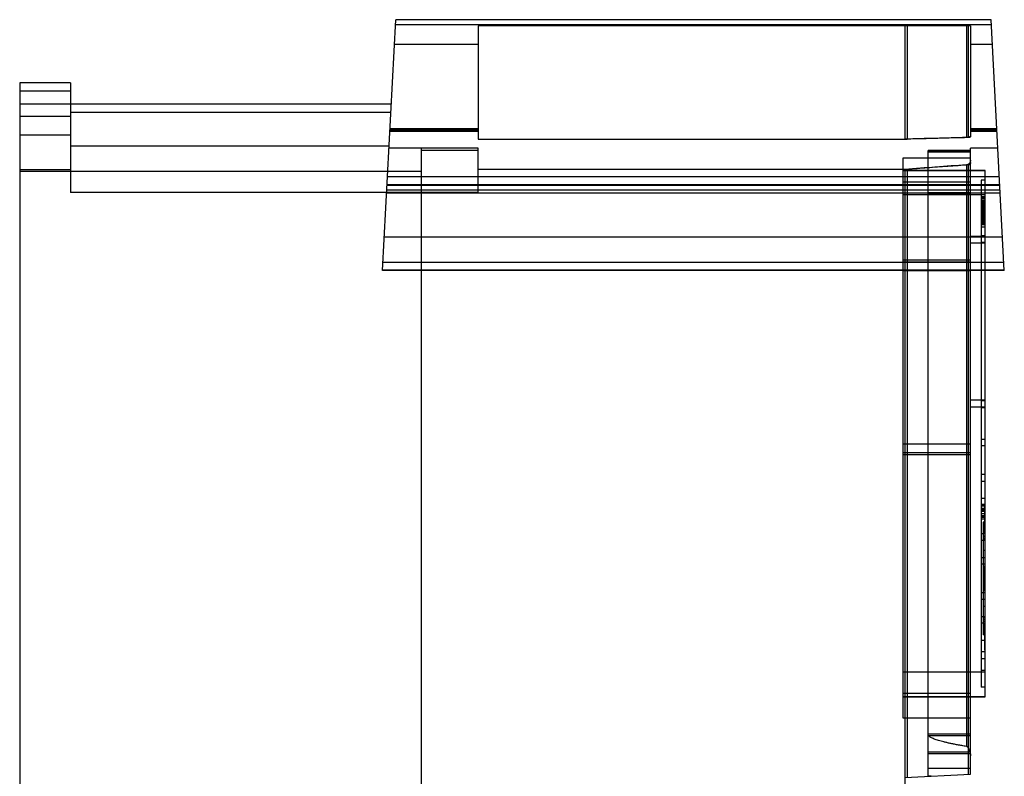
# Model space of a CAD drawing. Header units: millimetres. Extents: x 61 to 294, y 40 to 451.
# Tile 6 of 6: x 61 to 294, y 272 to 451. Entities that reach past the tile are written whole.
import ezdxf

# ---------------------------------------------------------------- set-up
doc = ezdxf.new("R2010")
doc.units = ezdxf.units.MM
doc.header["$LTSCALE"] = 31.926874
doc.layers.get('0').update_dxf_attribs({"linetype": 'CONTINUOUS'})

msp = doc.modelspace()

# ---------------------------------------------------------------- linework, layer by layer
at = {"color": 7, "linetype": 'Continuous'}
for p, q in [((147.34, 391.82), (150.45, 451.24)), ((150.39, 450.12), (291.4, 450.12)), ((291.34, 451.24), (150.45, 451.24)), ((169.95, 449.8), (169.95, 422.95)), ((286.45, 449.8), (169.95, 449.8)), ((270.95, 449.8), (270.95, 422.95)), ((271.45, 449.8), (271.45, 422.95)), ((285.5, 449.8), (285.5, 423.33)), ((285.98, 423.33), (285.98, 449.8)), ((286.45, 449.8), (286.45, 423.56)), ((294.45, 391.82), (291.34, 451.24)), ((169.95, 445.39), (150.14, 445.39)), ((291.65, 445.39), (286.45, 445.39)), ((61.45, 436.3), (61.45, 96.3)), ((73.45, 436.3), (61.45, 436.3)), ((73.45, 436.3), (73.45, 410.3)), ((73.45, 434.3), (61.45, 434.3)), ((61.45, 431.3), (149.41, 431.3)), ((149.3, 429.3), (73.45, 429.3)), ((73.45, 428.3), (61.45, 428.3)), ((169.95, 424.94), (149.07, 424.94)), ((169.95, 424.82), (149.07, 424.82)), ((149.07, 424.81), (169.95, 424.81)), ((149.08, 425.13), (169.95, 425.13)), ((149.08, 425.1), (169.95, 425.1)), ((149.1, 425.42), (169.95, 425.42)), ((169.95, 425.39), (149.1, 425.39)), ((286.45, 425.42), (292.69, 425.42)), ((292.69, 425.39), (286.45, 425.39)), ((286.45, 425.13), (292.71, 425.13)), ((286.45, 425.1), (292.71, 425.1)), ((292.72, 424.94), (286.45, 424.94)), ((292.72, 424.82), (286.45, 424.82)), ((286.45, 424.81), (292.72, 424.81)), ((73.45, 423.91), (61.45, 423.91)), ((169.95, 422.95), (271.45, 422.95)), ((148.88, 421.3), (73.45, 421.3)), ((169.95, 420.82), (148.86, 420.82)), ((156.45, 420.82), (156.45, 91.3)), ((169.95, 420.3), (156.45, 420.3)), ((169.95, 410.3), (169.95, 420.82)), ((276.45, 272.08), (276.45, 420.3)), ((286.45, 420.3), (276.45, 420.3)), ((276.45, 420.24), (286.45, 420.24)), ((276.45, 419.97), (286.45, 419.97)), ((286.45, 272.61), (286.45, 420.82)), ((292.93, 420.82), (286.45, 420.82)), ((270.45, 418.44), (270.45, 285.96)), ((286.45, 418.44), (270.45, 418.44)), ((73.45, 415.7), (61.45, 415.7)), ((156.45, 415.3), (61.45, 415.3)), ((271.45, 415.75), (169.95, 415.75)), ((289.95, 415.56), (270.45, 415.56)), ((270.45, 415.53), (289.95, 415.53)), ((270.95, 415.75), (270.95, 156.5)), ((271.45, 415.75), (271.45, 271.82)), ((285.5, 416.84), (285.5, 279.15)), ((285.98, 272.58), (285.98, 416.84)), ((289.95, 290.87), (289.95, 415.56)), ((148.5, 414.11), (293.29, 414.11)), ((286.45, 412.74), (270.45, 412.74)), ((288.95, 413.27), (288.95, 293.17)), ((289.95, 413.27), (288.95, 413.27)), ((169.95, 410.3), (73.45, 410.3)), ((148.3, 410.26), (293.49, 410.26)), ((293.46, 410.87), (148.34, 410.87)), ((293.39, 412.16), (148.4, 412.16)), ((148.4, 412.07), (293.39, 412.07)), ((276.45, 410.3), (286.45, 410.3)), ((289.95, 409.73), (270.45, 409.73)), ((286.45, 409.99), (276.45, 409.99)), ((289.95, 409.27), (288.95, 409.27)), ((289.95, 409.11), (288.95, 409.11)), ((289.95, 409.1), (288.95, 409.1)), ((288.95, 409.06), (289.95, 409.06)), ((288.95, 408.92), (289.95, 408.92)), ((289.95, 408.82), (288.95, 408.82)), ((289.95, 408.43), (288.95, 408.43)), ((288.95, 408.42), (289.95, 408.42)), ((288.95, 408.24), (289.95, 408.24)), ((288.95, 408.1), (289.95, 408.1)), ((288.95, 408.05), (289.95, 408.05)), ((289.95, 407.92), (288.95, 407.92)), ((289.95, 407.92), (288.95, 407.92)), ((288.95, 407.88), (289.95, 407.88)), ((288.95, 407.87), (289.95, 407.87)), ((289.95, 407.76), (288.95, 407.76)), ((289.95, 407.76), (288.95, 407.76)), ((289.95, 407.69), (288.95, 407.69)), ((288.95, 407.52), (289.95, 407.52)), ((288.95, 407.5), (289.95, 407.5)), ((289.95, 407.4), (288.95, 407.4)), ((289.95, 407.34), (288.95, 407.34)), ((289.95, 407.19), (288.95, 407.19)), ((288.95, 407.18), (289.95, 407.18)), ((288.95, 407.16), (289.95, 407.16)), ((288.95, 407), (289.95, 407)), ((289.95, 406.99), (288.95, 406.99)), ((289.95, 406.97), (288.95, 406.97)), ((289.95, 406.96), (288.95, 406.96)), ((288.95, 406.9), (289.95, 406.9)), ((288.95, 406.8), (289.95, 406.8)), ((289.95, 406.49), (288.95, 406.49)), ((288.95, 406.48), (289.95, 406.48)), ((289.95, 406.46), (288.95, 406.46)), ((288.95, 406.35), (289.95, 406.35)), ((289.95, 406.18), (288.95, 406.18)), ((288.95, 406.17), (289.95, 406.17)), ((289.95, 406.15), (288.95, 406.15)), ((289.95, 406.07), (288.95, 406.07)), ((288.95, 406.01), (289.95, 406.01)), ((289.95, 405.92), (288.95, 405.92)), ((288.95, 405.89), (289.95, 405.89)), ((288.95, 405.82), (289.95, 405.82)), ((288.95, 405.8), (289.95, 405.8)), ((289.95, 405.78), (288.95, 405.78)), ((289.95, 405.69), (288.95, 405.69)), ((288.95, 405.67), (289.95, 405.67)), ((288.95, 405.58), (289.95, 405.58)), ((288.95, 405.5), (289.95, 405.5)), ((288.95, 405.42), (289.95, 405.42)), ((288.95, 405.39), (289.95, 405.39)), ((288.95, 405.38), (289.95, 405.38)), ((288.95, 405.38), (289.95, 405.38)), ((288.95, 405.38), (289.95, 405.38)), ((288.95, 405.34), (289.95, 405.34)), ((289.95, 405.33), (288.95, 405.33)), ((288.95, 405.01), (289.95, 405.01)), ((288.95, 404.95), (289.95, 404.95)), ((289.95, 404.79), (288.95, 404.79)), ((288.95, 404.73), (289.95, 404.73)), ((288.95, 404.67), (289.95, 404.67)), ((288.95, 404.61), (289.95, 404.61)), ((288.95, 404.55), (289.95, 404.55)), ((288.95, 404.51), (289.95, 404.51)), ((288.95, 404.48), (289.95, 404.48)), ((289.95, 404.34), (288.95, 404.34)), ((289.95, 404.3), (288.95, 404.3)), ((289.95, 404.25), (288.95, 404.25)), ((289.95, 404.24), (288.95, 404.24)), ((288.95, 404.22), (289.95, 404.22)), ((289.95, 404.15), (288.95, 404.15)), ((289.95, 404.08), (288.95, 404.08)), ((288.95, 404.03), (289.95, 404.03)), ((288.95, 404.03), (289.95, 404.03)), ((288.95, 404.01), (289.95, 404.01)), ((289.95, 403.99), (288.95, 403.99)), ((289.95, 403.98), (288.95, 403.98)), ((288.95, 403.97), (289.95, 403.97)), ((288.95, 403.96), (289.95, 403.96)), ((288.95, 403.89), (289.95, 403.89)), ((288.95, 403.85), (289.95, 403.85)), ((288.95, 403.84), (289.95, 403.84)), ((288.95, 403.75), (289.95, 403.75)), ((289.95, 403.74), (288.95, 403.74)), ((289.95, 403.71), (288.95, 403.71)), ((289.95, 403.54), (288.95, 403.54)), ((288.95, 403.49), (289.95, 403.49)), ((288.95, 403.48), (289.95, 403.48)), ((289.95, 403.47), (288.95, 403.47)), ((288.95, 403.44), (289.95, 403.44)), ((288.95, 403.24), (289.95, 403.24)), ((289.95, 403.22), (288.95, 403.22)), ((289.95, 403.21), (288.95, 403.21)), ((289.95, 403.13), (288.95, 403.13)), ((288.95, 403.08), (289.95, 403.08)), ((288.95, 403.04), (289.95, 403.04)), ((288.95, 403.04), (289.95, 403.04)), ((288.95, 403.03), (289.95, 403.03)), ((288.95, 402.99), (289.95, 402.99)), ((288.95, 402.94), (289.95, 402.94)), ((288.95, 402.87), (289.95, 402.87)), ((288.95, 402.86), (289.95, 402.86)), ((288.95, 402.8), (289.95, 402.8)), ((288.95, 402.8), (289.95, 402.8)), ((288.95, 402.78), (289.95, 402.78)), ((288.95, 402.22), (289.95, 402.22)), ((147.75, 399.8), (294.04, 399.8)), ((294.04, 399.78), (147.75, 399.78)), ((289.95, 399.92), (286.45, 399.92)), ((289.95, 400.07), (288.95, 400.07)), ((289.95, 398.47), (288.95, 398.47)), ((289.95, 398.32), (286.45, 398.32)), ((270.45, 394.41), (286.45, 394.41)), ((286.45, 393.81), (270.45, 393.81)), ((294.45, 391.95), (147.34, 391.95)), ((294.45, 391.82), (147.34, 391.82)), ((294.35, 393.72), (147.44, 393.72)), ((286.45, 391.81), (270.45, 391.81)), ((289.95, 361.12), (286.45, 361.12)), ((289.95, 359.52), (286.45, 359.52)), ((289.95, 360.97), (288.95, 360.97)), ((289.95, 359.37), (288.95, 359.37)), ((288.95, 351.92), (289.95, 351.92)), ((270.45, 350.78), (286.45, 350.78)), ((289.95, 350.32), (288.95, 350.32)), ((270.45, 348.78), (286.45, 348.78)), ((286.45, 348.18), (270.45, 348.18)), ((289.95, 343.52), (288.95, 343.52)), ((289.95, 341.92), (288.95, 341.92)), ((288.95, 337.92), (289.95, 337.92)), ((289.95, 336.42), (288.95, 336.42)), ((289.95, 336.32), (288.95, 336.32)), ((288.95, 336.15), (289.95, 336.15)), ((289.95, 336.15), (288.95, 336.15)), ((288.95, 335.55), (289.95, 335.55)), ((289.95, 335.92), (289.75, 335.92)), ((289.75, 335.92), (289.75, 329.92)), ((289.95, 335.82), (289.75, 335.82)), ((289.95, 335.42), (288.95, 335.42)), ((289.95, 335.19), (288.95, 335.19)), ((289.95, 334.97), (288.95, 334.97)), ((289.95, 334.82), (288.95, 334.82)), ((289.95, 334.24), (288.95, 334.24)), ((289.95, 333.74), (288.95, 333.74)), ((289.95, 333.72), (288.95, 333.72)), ((289.95, 333.59), (288.95, 333.59)), ((289.95, 333.58), (288.95, 333.58)), ((289.95, 333.35), (288.95, 333.35)), ((289.75, 335.52), (289.95, 335.52)), ((289.95, 335.16), (289.75, 335.16)), ((289.95, 334.96), (289.75, 334.96)), ((289.95, 334.36), (289.75, 334.36)), ((289.95, 334.07), (289.75, 334.07)), ((289.75, 334.05), (289.95, 334.05)), ((289.95, 334.03), (289.75, 334.03)), ((289.75, 334.01), (289.95, 334.01)), ((289.75, 334), (289.95, 334)), ((289.75, 333.99), (289.95, 333.99)), ((289.95, 333.99), (289.75, 333.99)), ((289.75, 333.98), (289.95, 333.98)), ((289.95, 333.96), (289.75, 333.96)), ((289.95, 333.96), (289.75, 333.96)), ((289.75, 333.91), (289.95, 333.91)), ((289.75, 333.88), (289.95, 333.88)), ((289.95, 333.75), (289.75, 333.75)), ((289.95, 333.74), (289.75, 333.74)), ((289.95, 333.72), (289.75, 333.72)), ((289.75, 333.7), (289.95, 333.7)), ((289.95, 333.7), (289.75, 333.7)), ((289.75, 333.69), (289.95, 333.69)), ((289.95, 333.67), (289.75, 333.67)), ((289.75, 333.67), (289.95, 333.67)), ((289.75, 333.66), (289.95, 333.66)), ((289.75, 333.64), (289.95, 333.64)), ((289.75, 333.62), (289.95, 333.62)), ((289.95, 333.53), (289.75, 333.53)), ((289.75, 333.51), (289.95, 333.51)), ((289.75, 333.49), (289.95, 333.49)), ((289.75, 333.48), (289.95, 333.48)), ((289.75, 333.47), (289.95, 333.47)), ((289.75, 333.43), (289.95, 333.43)), ((289.75, 333.38), (289.95, 333.38)), ((289.75, 333.38), (289.95, 333.38)), ((289.95, 333.37), (289.75, 333.37)), ((289.75, 333.36), (289.95, 333.36)), ((289.75, 333.34), (289.95, 333.34)), ((289.95, 333.33), (289.75, 333.33)), ((289.95, 333.3), (289.75, 333.3)), ((289.75, 333.27), (289.95, 333.27)), ((289.75, 333.22), (289.95, 333.22)), ((289.75, 333.22), (289.95, 333.22)), ((289.95, 333), (288.95, 333)), ((289.95, 332.99), (288.95, 332.99)), ((289.95, 332.26), (289.45, 332.26)), ((289.45, 332.26), (289.45, 305.58)), ((289.95, 333.18), (289.75, 333.18)), ((289.75, 333.16), (289.95, 333.16)), ((289.95, 333.12), (289.75, 333.12)), ((289.95, 333.11), (289.75, 333.11)), ((289.75, 333.07), (289.95, 333.07)), ((289.75, 333.06), (289.95, 333.06)), ((289.75, 332.93), (289.95, 332.93)), ((289.75, 332.9), (289.95, 332.9)), ((289.75, 332.88), (289.95, 332.88)), ((289.95, 332.82), (289.75, 332.82)), ((289.75, 332.77), (289.95, 332.77)), ((289.75, 332.76), (289.95, 332.76)), ((289.75, 332.73), (289.95, 332.73)), ((289.75, 332.69), (289.95, 332.69)), ((289.95, 332.68), (289.75, 332.68)), ((289.95, 332.62), (289.75, 332.62)), ((289.95, 332.59), (289.75, 332.59)), ((289.75, 332.58), (289.95, 332.58)), ((289.75, 332.58), (289.95, 332.58)), ((289.75, 332.55), (289.95, 332.55)), ((289.75, 332.48), (289.95, 332.48)), ((289.75, 332.48), (289.95, 332.48)), ((289.75, 332.44), (289.95, 332.44)), ((289.75, 332.41), (289.95, 332.41)), ((289.75, 332.4), (289.95, 332.4)), ((289.75, 332.39), (289.95, 332.39)), ((289.75, 332.29), (289.95, 332.29)), ((289.75, 332.25), (289.95, 332.25)), ((289.75, 332.23), (289.95, 332.23)), ((289.75, 332.19), (289.95, 332.19)), ((289.75, 332.16), (289.95, 332.16)), ((289.95, 332.13), (289.75, 332.13)), ((289.95, 332.11), (289.75, 332.11)), ((289.75, 332.1), (289.95, 332.1)), ((289.95, 332.09), (289.75, 332.09)), ((289.75, 332.08), (289.95, 332.08)), ((289.75, 332.06), (289.95, 332.06)), ((289.75, 332.06), (289.95, 332.06)), ((289.75, 332.05), (289.95, 332.05)), ((289.75, 331.85), (289.95, 331.85)), ((289.75, 331.83), (289.95, 331.83)), ((289.95, 331.82), (289.75, 331.82)), ((289.95, 331.82), (289.75, 331.82)), ((289.75, 331.8), (289.95, 331.8)), ((289.95, 331.77), (289.75, 331.77)), ((289.75, 331.76), (289.95, 331.76)), ((289.95, 331.73), (289.75, 331.73)), ((289.95, 329.52), (288.95, 329.52)), ((289.95, 329.74), (289.45, 329.74)), ((289.95, 329.65), (289.45, 329.65)), ((289.45, 329.01), (289.95, 329.01)), ((289.95, 328.73), (289.45, 328.73)), ((289.95, 330.32), (289.75, 330.32)), ((289.95, 329.92), (289.75, 329.92)), ((289.95, 327.92), (288.95, 327.92)), ((289.95, 328.3), (289.45, 328.3)), ((289.95, 328.22), (289.45, 328.22)), ((288.95, 323.92), (289.95, 323.92)), ((289.95, 325.58), (289.45, 325.58)), ((289.95, 322.32), (288.95, 322.32)), ((289.95, 321.92), (289.75, 321.92)), ((289.75, 315.92), (289.75, 321.92)), ((289.95, 320.14), (289.45, 320.14)), ((289.95, 320.12), (289.45, 320.12)), ((289.45, 320.08), (289.95, 320.08)), ((289.95, 320.05), (289.45, 320.05)), ((289.95, 320.04), (289.45, 320.04)), ((289.45, 320.03), (289.95, 320.03)), ((289.95, 319.98), (289.45, 319.98)), ((289.45, 319.97), (289.95, 319.97)), ((289.95, 319.91), (289.45, 319.91)), ((289.95, 319.83), (289.45, 319.83)), ((289.95, 319.74), (289.45, 319.74)), ((289.45, 319.7), (289.95, 319.7)), ((289.95, 319.62), (289.45, 319.62)), ((289.95, 319.54), (289.45, 319.54)), ((289.45, 319.53), (289.95, 319.53)), ((289.45, 319.4), (289.95, 319.4)), ((289.45, 319.35), (289.95, 319.35)), ((289.45, 319.26), (289.95, 319.26)), ((289.95, 320.98), (289.75, 320.98)), ((289.95, 320.64), (289.75, 320.64)), ((289.75, 320.6), (289.95, 320.6)), ((289.75, 320.57), (289.95, 320.57)), ((289.75, 320.57), (289.95, 320.57)), ((289.75, 320.51), (289.95, 320.51)), ((289.95, 320.5), (289.75, 320.5)), ((289.95, 320.45), (289.75, 320.45)), ((289.75, 320.44), (289.95, 320.44)), ((289.75, 320.42), (289.95, 320.42)), ((289.75, 320.42), (289.95, 320.42)), ((289.75, 320.41), (289.95, 320.41)), ((289.75, 320.39), (289.95, 320.39)), ((289.75, 320.35), (289.95, 320.35)), ((289.75, 320.35), (289.95, 320.35)), ((289.95, 320.34), (289.75, 320.34)), ((289.75, 320.28), (289.95, 320.28)), ((289.75, 320.28), (289.95, 320.28)), ((289.75, 320.26), (289.95, 320.26)), ((289.75, 320.21), (289.95, 320.21)), ((289.75, 320.2), (289.95, 320.2)), ((289.95, 320.18), (289.75, 320.18)), ((289.75, 320.02), (289.95, 320.02)), ((289.95, 319.92), (289.75, 319.92)), ((289.75, 319.9), (289.95, 319.9)), ((289.75, 319.89), (289.95, 319.89)), ((289.95, 319.88), (289.75, 319.88)), ((289.75, 319.86), (289.95, 319.86)), ((289.75, 319.85), (289.95, 319.85)), ((289.75, 319.81), (289.95, 319.81)), ((289.75, 319.81), (289.95, 319.81)), ((289.75, 319.8), (289.95, 319.8)), ((289.75, 319.79), (289.95, 319.79)), ((289.75, 319.79), (289.95, 319.79)), ((289.75, 319.78), (289.95, 319.78)), ((289.75, 319.75), (289.95, 319.75)), ((289.95, 319.75), (289.75, 319.75)), ((289.75, 319.72), (289.95, 319.72)), ((289.75, 319.69), (289.95, 319.69)), ((289.95, 319.66), (289.75, 319.66)), ((289.75, 319.65), (289.95, 319.65)), ((289.95, 319.64), (289.75, 319.64)), ((289.95, 319.61), (289.75, 319.61)), ((289.75, 319.59), (289.95, 319.59)), ((289.75, 319.59), (289.95, 319.59)), ((289.75, 319.58), (289.95, 319.58)), ((289.75, 319.58), (289.95, 319.58)), ((289.95, 319.57), (289.75, 319.57)), ((289.75, 319.53), (289.95, 319.53)), ((289.75, 319.51), (289.95, 319.51)), ((289.75, 319.48), (289.95, 319.48)), ((289.75, 319.46), (289.95, 319.46)), ((289.75, 319.46), (289.95, 319.46)), ((289.75, 319.45), (289.95, 319.45)), ((289.75, 319.44), (289.95, 319.44)), ((289.95, 319.44), (289.75, 319.44)), ((289.95, 319.42), (289.75, 319.42)), ((289.95, 319.31), (289.75, 319.31)), ((289.75, 319.29), (289.95, 319.29)), ((289.75, 319.21), (289.95, 319.21)), ((289.45, 319.15), (289.95, 319.15)), ((289.95, 319.13), (289.45, 319.13)), ((289.45, 319), (289.95, 319)), ((289.45, 318.92), (289.95, 318.92)), ((289.45, 318.9), (289.95, 318.9)), ((289.45, 318.9), (289.95, 318.9)), ((289.45, 318.83), (289.95, 318.83)), ((289.95, 318.7), (289.45, 318.7)), ((289.45, 318.54), (289.95, 318.54)), ((289.45, 318.46), (289.95, 318.46)), ((289.45, 318.43), (289.95, 318.43)), ((289.45, 318.41), (289.95, 318.41)), ((289.45, 318.4), (289.95, 318.4)), ((289.45, 318.27), (289.95, 318.27)), ((289.95, 318.21), (289.45, 318.21)), ((289.95, 318.19), (289.45, 318.19)), ((289.95, 318.15), (289.45, 318.15)), ((289.45, 318.07), (289.95, 318.07)), ((289.95, 318.06), (289.45, 318.06)), ((289.45, 318.02), (289.95, 318.02)), ((289.45, 318.01), (289.95, 318.01)), ((289.95, 317.97), (289.45, 317.97)), ((289.45, 317.96), (289.95, 317.96)), ((289.45, 317.9), (289.95, 317.9)), ((289.45, 317.87), (289.95, 317.87)), ((289.45, 317.83), (289.95, 317.83)), ((289.95, 317.79), (289.45, 317.79)), ((289.45, 317.77), (289.95, 317.77)), ((289.45, 317.76), (289.95, 317.76)), ((289.45, 317.75), (289.95, 317.75)), ((289.95, 317.7), (289.45, 317.7)), ((289.95, 317.68), (289.45, 317.68)), ((289.75, 319.17), (289.95, 319.17)), ((289.95, 319.09), (289.75, 319.09)), ((289.75, 319.06), (289.95, 319.06)), ((289.95, 319.04), (289.75, 319.04)), ((289.95, 318.74), (289.75, 318.74)), ((289.95, 318.29), (289.75, 318.29)), ((289.95, 318.27), (289.75, 318.27)), ((289.75, 318.26), (289.95, 318.26)), ((289.75, 318.26), (289.95, 318.26)), ((289.75, 318.26), (289.95, 318.26)), ((289.75, 318.25), (289.95, 318.25)), ((289.75, 318.24), (289.95, 318.24)), ((289.95, 318.24), (289.75, 318.24)), ((289.75, 318.22), (289.95, 318.22)), ((289.95, 318.14), (289.75, 318.14)), ((289.95, 318.12), (289.75, 318.12)), ((289.95, 318.11), (289.75, 318.11)), ((289.95, 318.1), (289.75, 318.1)), ((289.95, 318.09), (289.75, 318.09)), ((289.95, 318.09), (289.75, 318.09)), ((289.95, 318.07), (289.75, 318.07)), ((289.75, 318.02), (289.95, 318.02)), ((289.75, 318), (289.95, 318)), ((289.75, 318), (289.95, 318)), ((289.95, 317.95), (289.75, 317.95)), ((289.75, 317.93), (289.95, 317.93)), ((289.75, 317.91), (289.95, 317.91)), ((289.75, 317.86), (289.95, 317.86)), ((289.95, 317.8), (289.75, 317.8)), ((289.75, 317.78), (289.95, 317.78)), ((289.95, 317.77), (289.75, 317.77)), ((289.75, 317.74), (289.95, 317.74)), ((289.95, 317.62), (289.75, 317.62)), ((289.75, 317.62), (289.95, 317.62)), ((289.75, 317.6), (289.95, 317.6)), ((289.75, 317.52), (289.95, 317.52)), ((289.75, 317.52), (289.95, 317.52)), ((289.75, 317.5), (289.95, 317.5)), ((289.95, 317.49), (289.75, 317.49)), ((289.75, 317.47), (289.95, 317.47)), ((289.75, 317.47), (289.95, 317.47)), ((289.75, 317.45), (289.95, 317.45)), ((289.75, 317.44), (289.95, 317.44)), ((289.75, 317.43), (289.95, 317.43)), ((289.95, 317.38), (289.75, 317.38)), ((289.75, 317.35), (289.95, 317.35)), ((289.75, 317.32), (289.95, 317.32)), ((289.95, 317.28), (289.75, 317.28)), ((289.95, 317.27), (289.75, 317.27)), ((289.95, 317.26), (289.75, 317.26)), ((289.75, 317.25), (289.95, 317.25)), ((289.75, 317.24), (289.95, 317.24)), ((289.75, 317.23), (289.95, 317.23)), ((289.95, 317.22), (289.75, 317.22)), ((289.75, 317.22), (289.95, 317.22)), ((289.95, 317.21), (289.75, 317.21)), ((289.75, 317.2), (289.95, 317.2)), ((289.95, 317.18), (289.75, 317.18)), ((289.75, 317.17), (289.95, 317.17)), ((289.75, 317.16), (289.95, 317.16)), ((289.75, 317.14), (289.95, 317.14)), ((289.75, 317.14), (289.95, 317.14)), ((289.75, 317.13), (289.95, 317.13)), ((289.75, 317.11), (289.95, 317.11)), ((289.75, 317.11), (289.95, 317.11)), ((289.95, 317.09), (289.75, 317.09)), ((289.95, 317.07), (289.75, 317.07)), ((289.95, 315.52), (288.95, 315.52)), ((289.95, 316.78), (289.75, 316.78)), ((289.75, 316.78), (289.95, 316.78)), ((289.95, 315.92), (289.75, 315.92)), ((289.95, 313.92), (288.95, 313.92)), ((289.95, 312.26), (289.45, 312.26)), ((288.95, 309.92), (289.95, 309.92)), ((289.95, 308.32), (288.95, 308.32)), ((289.95, 309.62), (289.45, 309.62)), ((289.95, 309.53), (289.45, 309.53)), ((289.95, 309.1), (289.45, 309.1)), ((289.45, 308.82), (289.95, 308.82)), ((289.95, 308.19), (289.45, 308.19)), ((289.95, 308.1), (289.45, 308.1)), ((289.95, 307.92), (289.75, 307.92)), ((289.75, 307.92), (289.75, 301.92)), ((289.75, 307.81), (289.95, 307.81)), ((289.95, 305.58), (289.45, 305.58)), ((289.95, 307.52), (289.75, 307.52)), ((289.95, 307.46), (289.75, 307.46)), ((289.95, 307.12), (289.75, 307.12)), ((289.95, 305.61), (289.75, 305.61)), ((289.95, 305.41), (289.75, 305.41)), ((289.75, 305.26), (289.95, 305.26)), ((289.95, 304.25), (288.95, 304.25)), ((289.95, 304.57), (289.75, 304.57)), ((289.95, 304.42), (289.75, 304.42)), ((289.95, 304.22), (289.75, 304.22)), ((289.95, 301.52), (288.95, 301.52)), ((289.95, 302.72), (289.75, 302.72)), ((289.75, 302.37), (289.95, 302.37)), ((289.95, 302.32), (289.75, 302.32)), ((289.95, 302.02), (289.75, 302.02)), ((289.95, 301.92), (289.75, 301.92)), ((289.95, 299.92), (288.95, 299.92)), ((289.95, 296.7), (270.45, 296.7)), ((289.95, 297.17), (288.95, 297.17)), ((286.45, 291.67), (270.45, 291.67)), ((289.95, 293.17), (288.95, 293.17)), ((270.45, 290.9), (289.95, 290.9)), ((289.95, 290.87), (270.45, 290.87)), ((270.45, 285.96), (286.45, 285.96)), ((276.45, 282.11), (286.45, 282.11)), ((286.45, 281.7), (276.45, 281.7)), ((276.45, 277.86), (286.33, 277.86)), ((276.45, 277.51), (286.45, 277.51)), ((276.45, 274), (286.45, 274)), ((270.95, 271.8), (286.45, 272.61)), ((277.15, 272.12), (276.45, 272.12))]:
    msp.add_line(p, q, dxfattribs=at)
for centre, radius, start, end in [((382.89, -3538.2), 3962.73, 91.4082, 91.61868), ((385.52, -3619.57), 4044.12, 91.41039, 91.61626), ((332.11, -297.35), 715.72, 93.73384, 94.90214)]:
    msp.add_arc(centre, radius, start, end, dxfattribs=at)
for points, knots in [([(286.45, 423.76), (286.45, 423.7), (286.37, 423.58), (286.16, 423.46), (285.86, 423.36), (285.63, 423.34), (285.5, 423.33)], [0, 0, 0, 0, 0.154067, 0.371438, 0.661876, 1, 1, 1, 1]), ([(286.45, 423.56), (286.45, 423.51), (286.37, 423.42), (286.2, 423.35), (286.06, 423.33), (285.98, 423.33)], [0, 0, 0, 0, 0.235321, 0.583889, 1, 1, 1, 1]), ([(286.45, 417.94), (286.45, 417.83), (286.41, 417.62), (286.27, 417.33), (286.07, 417.09), (285.82, 416.91), (285.61, 416.85), (285.5, 416.84)], [0, 0, 0, 0, 0.205731, 0.404899, 0.605098, 0.797613, 1, 1, 1, 1]), ([(286.45, 417.43), (286.45, 417.36), (286.43, 417.22), (286.33, 417.04), (286.18, 416.89), (286.05, 416.85), (285.98, 416.84)], [0, 0, 0, 0, 0.256872, 0.500483, 0.75035, 1, 1, 1, 1]), ([(285.98, 416.84), (284.34, 416.73), (281.09, 416.51), (276.25, 416.15), (273.04, 415.88), (271.45, 415.75)], [0, 0, 0, 0, 0.33803, 0.671364, 1, 1, 1, 1]), ([(285.5, 279.15), (285.14, 279.21), (284.43, 279.33), (283.42, 279.51), (282.49, 279.69), (281.64, 279.86), (280.86, 280.04), (280.14, 280.21), (279.49, 280.38), (278.9, 280.55), (278.37, 280.73), (277.88, 280.9), (277.45, 281.08), (277.06, 281.27), (276.73, 281.46), (276.54, 281.61), (276.45, 281.69)], [0, 0, 0, 0, 0.117882, 0.226316, 0.326009, 0.417642, 0.501809, 0.579047, 0.649854, 0.714692, 0.774004, 0.828182, 0.877591, 0.92248, 0.963323, 1, 1, 1, 1]), ([(286.33, 277.86), (286.3, 277.97), (286.23, 278.2), (286.1, 278.51), (285.95, 278.79), (285.77, 279.02), (285.6, 279.13), (285.5, 279.15)], [0, 0, 0, 0, 0.227339, 0.440687, 0.642603, 0.826101, 1, 1, 1, 1]), ([(286.33, 277.86), (286.35, 277.75), (286.4, 277.54), (286.44, 277.24), (286.45, 277.04), (286.45, 276.94)], [0, 0, 0, 0, 0.352745, 0.685697, 1, 1, 1, 1])]:
    msp.add_open_spline(points, degree=3, knots=knots, dxfattribs=at)

doc.saveas('drawing.dxf')
